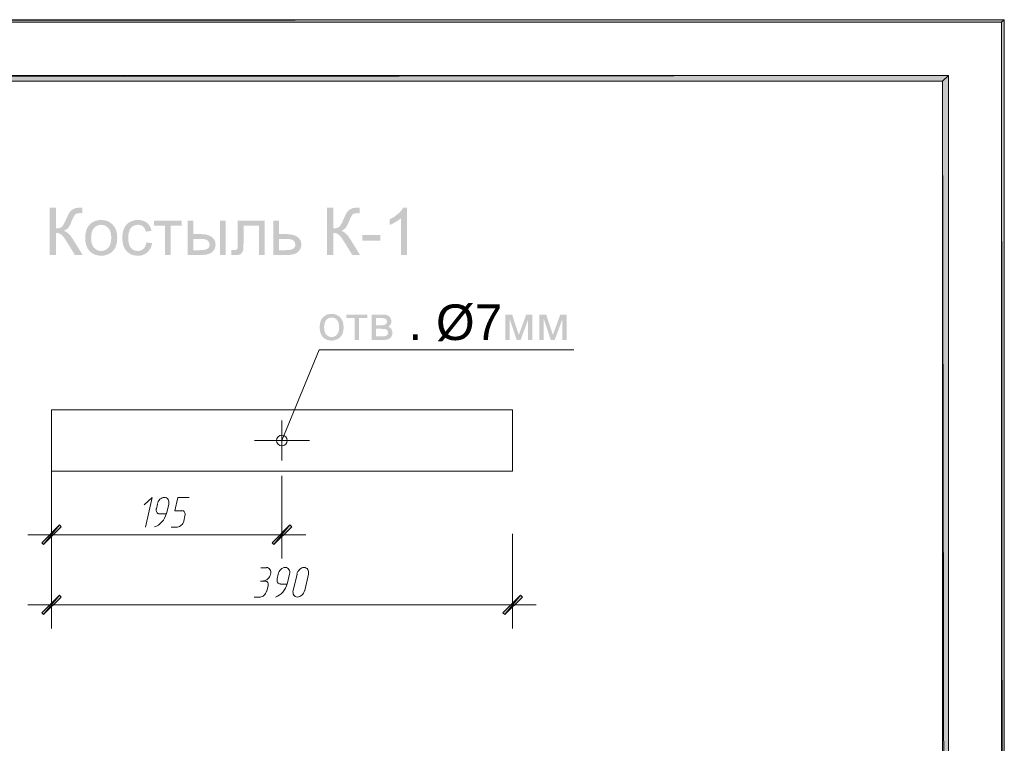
# Model space of a CAD drawing. Header units: millimetres. Extents: x 1527433 to 14789979, y -245576 to 11310.
# Tile 127 of 135: x 2016296 to 2024623, y -42081 to -35961. Entities that reach past the tile are written whole.
import ezdxf

# ---------------------------------------------------------------- set-up
doc = ezdxf.new("R2010")
doc.units = ezdxf.units.MM
doc.styles.get("Standard").update_dxf_attribs({"font": 'isocpeur.ttf', "height": 250})

msp = doc.modelspace()

# ---------------------------------------------------------------- hatches: boundary and pattern name
h = msp.add_hatch(color=7)
h.paths.add_polyline_path([(2024622.617, -35960.929), (2024599.333, -35982.095), (2024622.617, -65655.645)])
h.paths.add_polyline_path([(2024599.333, -35982.095), (2024622.617, -65655.645), (2024599.333, -65630.245)])
h.paths.add_polyline_path([(2024622.617, -65655.645), (2024599.333, -65630.245), (2024622.617, -65657.762)])
h.paths.add_polyline_path([(2024599.333, -65630.245), (2024622.617, -65657.762), (1982651.233, -65630.245)])
h.paths.add_polyline_path([(2024622.617, -65657.762), (1982651.233, -65630.245), (1982625.833, -65657.762)])
h.paths.add_polyline_path([(1982651.233, -65630.245), (1982625.833, -65657.762)])
h = msp.add_hatch(color=7)
h.paths.add_polyline_path([(1982627.95, -35960.929), (1982651.233, -35982.095), (2024622.617, -35960.929)])
h.paths.add_polyline_path([(1982651.233, -35982.095), (2024622.617, -35960.929), (2024599.333, -35982.095)])
h = msp.add_hatch(color=7)
h.paths.add_polyline_path([(2024099.8, -65130.712), (2024150.6, -65181.512), (2024099.8, -36481.629)])
h.paths.add_polyline_path([(2024150.6, -65181.512), (2024099.8, -36481.629), (2024150.6, -36432.945)])
h.paths.add_polyline_path([(2024099.8, -36481.629), (2024150.6, -36432.945), (1984651.483, -36481.629)])
h.paths.add_polyline_path([(2024150.6, -36432.945), (1984651.483, -36481.629), (1984600.683, -36432.945)])
h.paths.add_polyline_path([(1984651.483, -36481.629), (1984600.683, -36432.945), (1984651.483, -65130.712)])
h.paths.add_polyline_path([(1984600.683, -36432.945), (1984651.483, -65130.712), (1984600.683, -65181.512)])
h.paths.add_polyline_path([(1984651.483, -65130.712), (1984600.683, -65181.512), (2024099.8, -65130.712)])
h.paths.add_polyline_path([(1984600.683, -65181.512), (2024099.8, -65130.712), (2024150.6, -65181.512)])
h = msp.add_hatch(color=7)
h.dxf.hatch_style = 2
h.paths.add_polyline_path([(2016549.022, -37551.626), (2016601.828, -37551.626), (2016601.828, -37726.306), (2016618.583, -37725.436), (2016632.641, -37722.819), (2016644.012, -37718.446), (2016652.705, -37712.305), (2016660.571, -37702.858), (2016669.455, -37688.486), (2016679.363, -37669.184), (2016690.298, -37644.946), (2016698.213, -37626.796), (2016705.415, -37611.529), (2016711.894, -37599.135), (2016717.638, -37589.604), (2016730.661, -37574.708), (2016748.231, -37562.374), (2016769.108, -37554.113), (2016792.052, -37551.35), (2016805.476, -37551.39), (2016815.314, -37551.502), (2016821.555, -37551.676), (2016824.188, -37551.901), (2016824.188, -37597.597), (2016820.13, -37597.542), (2016813.55, -37597.321), (2016806.522, -37597.122), (2016802.967, -37597.046), (2016791.101, -37597.811), (2016780.883, -37600.105), (2016772.309, -37603.929), (2016765.374, -37609.283), (2016758.881, -37617.169), (2016751.965, -37628.506), (2016744.615, -37643.296), (2016736.821, -37661.538), (2016727.126, -37684.535), (2016718.217, -37702.845), (2016710.094, -37716.473), (2016702.756, -37725.424), (2016687.528, -37737.296), (2016669.572, -37746.48), (2016688.817, -37754.904), (2016707.937, -37769.59), (2016726.933, -37790.54), (2016745.805, -37817.752), (2016827.992, -37950.595), (2016762.397, -37950.595), (2016695.7, -37842.281), (2016682.533, -37821.591), (2016670.482, -37804.42), (2016659.547, -37790.773), (2016649.729, -37780.656), (2016639.787, -37773.34), (2016628.486, -37768.102), (2016615.832, -37764.951), (2016601.828, -37763.899), (2016601.828, -37950.595), (2016549.022, -37950.595)])
h = msp.add_hatch(color=7)
h.dxf.hatch_style = 2
h.paths.add_polyline_path([(2018894.926, -37551.626), (2018947.733, -37551.626), (2018947.733, -37726.306), (2018964.488, -37725.436), (2018978.546, -37722.819), (2018989.916, -37718.446), (2018998.61, -37712.305), (2019006.476, -37702.858), (2019015.36, -37688.486), (2019025.267, -37669.184), (2019036.203, -37644.946), (2019044.118, -37626.796), (2019051.32, -37611.529), (2019057.798, -37599.135), (2019063.543, -37589.604), (2019076.565, -37574.708), (2019094.135, -37562.374), (2019115.013, -37554.113), (2019137.957, -37551.35), (2019151.381, -37551.39), (2019161.218, -37551.502), (2019167.459, -37551.676), (2019170.093, -37551.901), (2019170.093, -37597.597), (2019166.035, -37597.542), (2019159.454, -37597.321), (2019152.426, -37597.122), (2019148.871, -37597.046), (2019137.005, -37597.811), (2019126.788, -37600.105), (2019118.214, -37603.929), (2019111.278, -37609.283), (2019104.786, -37617.169), (2019097.87, -37628.506), (2019090.52, -37643.296), (2019082.725, -37661.538), (2019073.031, -37684.535), (2019064.122, -37702.845), (2019055.998, -37716.473), (2019048.66, -37725.424), (2019033.433, -37737.296), (2019015.477, -37746.48), (2019034.721, -37754.904), (2019053.842, -37769.59), (2019072.838, -37790.54), (2019091.71, -37817.752), (2019173.896, -37950.595), (2019108.302, -37950.595), (2019041.605, -37842.281), (2019028.437, -37821.591), (2019016.387, -37804.42), (2019005.452, -37790.773), (2018995.633, -37780.656), (2018985.692, -37773.34), (2018974.391, -37768.102), (2018961.736, -37764.951), (2018947.733, -37763.899), (2018947.733, -37950.595), (2018894.926, -37950.595)])
h = msp.add_hatch(color=7)
h.dxf.hatch_style = 2
h.paths.add_polyline_path([(2019570.622, -37950.595), (2019521.674, -37950.595), (2019521.674, -37638.442), (2019501.217, -37655.309), (2019475.262, -37672.176), (2019447.976, -37686.935), (2019423.668, -37697.477), (2019423.668, -37650.128), (2019462.191, -37628.754), (2019495.546, -37603.33), (2019509.799, -37589.698), (2019521.805, -37576.258), (2019531.567, -37563.014), (2019539.092, -37549.972), (2019570.622, -37549.972)])
h = msp.add_hatch(color=7)
h.paths.add_polyline_path([(2016849.51, -37806.067), (2016852.3, -37768.551), (2016860.672, -37736.214), (2016874.625, -37709.065), (2016894.158, -37687.114), (2016913.795, -37673.079), (2016935.493, -37663.054), (2016959.247, -37657.039), (2016985.054, -37655.034), (2017013.465, -37657.481), (2017039.169, -37664.818), (2017062.165, -37677.032), (2017082.453, -37694.115), (2017099.021, -37715.497), (2017110.855, -37740.61), (2017117.955, -37769.444), (2017120.322, -37801.988), (2017119.269, -37828.405), (2017116.119, -37851.845), (2017110.881, -37872.309), (2017103.565, -37889.796), (2017094.223, -37904.897), (2017082.984, -37918.204), (2017069.854, -37929.724), (2017054.838, -37939.461), (2017038.477, -37947.202), (2017021.393, -37952.731), (2017003.585, -37956.049), (2016985.054, -37957.155), (2016956.158, -37954.725), (2016930.166, -37947.433), (2016907.089, -37935.272), (2016886.937, -37918.239), (2016870.555, -37896.627), (2016858.86, -37870.731), (2016851.847, -37840.546)])
h.paths.add_polyline_path([(2016899.836, -37806.067), (2016901.346, -37832.101), (2016905.879, -37854.642), (2016913.44, -37873.69), (2016924.034, -37889.245), (2016936.933, -37901.327), (2016951.402, -37909.957), (2016967.442, -37915.135), (2016985.054, -37916.861), (2017002.488, -37915.125), (2017018.409, -37909.916), (2017032.81, -37901.234), (2017045.687, -37889.08), (2017056.291, -37873.379), (2017063.871, -37854.05), (2017068.422, -37831.083), (2017069.941, -37804.468), (2017068.413, -37779.293), (2017063.836, -37757.353), (2017056.221, -37738.658), (2017045.577, -37723.219), (2017032.648, -37711.137), (2017018.251, -37702.507), (2017002.386, -37697.329), (2016985.054, -37695.603), (2016967.442, -37697.327), (2016951.402, -37702.493), (2016936.933, -37711.091), (2016924.034, -37723.109), (2016913.44, -37738.59), (2016905.879, -37757.58), (2016901.346, -37780.074)])
h = msp.add_hatch(color=7)
h.dxf.hatch_style = 2
h.paths.add_polyline_path([(2017367.027, -37844.707), (2017415.203, -37850.991), (2017409.704, -37874.534), (2017401.14, -37895.384), (2017389.507, -37913.537), (2017374.799, -37928.988), (2017357.591, -37941.319), (2017338.543, -37950.12), (2017317.655, -37955.397), (2017294.928, -37957.155), (2017266.702, -37954.735), (2017241.391, -37947.467), (2017218.995, -37935.342), (2017199.513, -37918.349), (2017183.741, -37896.861), (2017172.475, -37871.172), (2017165.716, -37841.276), (2017163.463, -37807.169), (2017164.426, -37784.503), (2017167.322, -37763.299), (2017172.16, -37743.553), (2017178.952, -37725.258), (2017187.729, -37708.817), (2017198.52, -37694.556), (2017211.338, -37682.486), (2017226.191, -37672.617), (2017242.377, -37664.94), (2017259.271, -37659.443), (2017276.878, -37656.138), (2017295.204, -37655.034), (2017317.661, -37656.522), (2017337.985, -37660.987), (2017356.169, -37668.428), (2017372.208, -37678.846), (2017385.83, -37692.003), (2017396.765, -37707.661), (2017405.013, -37725.82), (2017410.573, -37746.48), (2017362.948, -37753.811), (2017358.897, -37740.167), (2017353.529, -37728.332), (2017346.848, -37718.294), (2017338.86, -37710.045), (2017329.766, -37703.606), (2017319.767, -37699.007), (2017308.869, -37696.247), (2017297.078, -37695.327), (2017279.434, -37696.99), (2017263.536, -37701.97), (2017249.375, -37710.257), (2017236.94, -37721.841), (2017226.812, -37737.043), (2017219.577, -37756.106), (2017215.236, -37779.023), (2017213.789, -37805.791), (2017215.184, -37832.942), (2017219.37, -37856.103), (2017226.346, -37875.275), (2017236.113, -37890.458), (2017248.124, -37902.025), (2017261.834, -37910.274), (2017277.25, -37915.216), (2017294.377, -37916.861), (2017308.174, -37915.755), (2017320.794, -37912.437), (2017332.235, -37906.908), (2017342.498, -37899.167), (2017351.284, -37889.13), (2017358.297, -37876.712), (2017363.543, -37861.906)])
h = msp.add_hatch(color=7)
h.dxf.hatch_style = 2
h.paths.add_polyline_path([(2017431.46, -37661.538), (2017666.333, -37661.538), (2017666.333, -37702.107), (2017573.233, -37702.107), (2017573.233, -37950.595), (2017524.505, -37950.595), (2017524.505, -37702.107), (2017431.46, -37702.107)])
h = msp.add_hatch(color=7)
h.paths.add_polyline_path([(2017988.912, -37661.538), (2018037.915, -37661.538), (2018037.915, -37950.595), (2017988.912, -37950.595)])
h.paths.add_polyline_path([(2017714.848, -37661.538), (2017763.851, -37661.538), (2017763.851, -37774.482), (2017825.918, -37774.482), (2017854.517, -37775.959), (2017879.627, -37780.387), (2017901.254, -37787.76), (2017919.404, -37798.074), (2017933.737, -37810.963), (2017943.988, -37826.069), (2017950.146, -37843.397), (2017952.201, -37862.952), (2017950.487, -37880.407), (2017945.346, -37896.556), (2017936.784, -37911.391), (2017924.806, -37924.909), (2017909.076, -37936.154), (2017889.253, -37944.181), (2017865.337, -37948.992), (2017837.328, -37950.595), (2017714.848, -37950.595)])
h.paths.add_polyline_path([(2017763.851, -37910.301), (2017815.279, -37910.301), (2017836.89, -37909.588), (2017855.167, -37907.449), (2017870.106, -37903.883), (2017881.701, -37898.891), (2017890.383, -37892.381), (2017896.584, -37884.263), (2017900.304, -37874.544), (2017901.545, -37863.228), (2017897.865, -37845.485), (2017886.827, -37829.769), (2017877.246, -37823.33), (2017863.221, -37818.731), (2017844.752, -37815.971), (2017821.839, -37815.051), (2017763.851, -37815.051)])
h = msp.add_hatch(color=7)
h.dxf.hatch_style = 2
h.paths.add_polyline_path([(2018139.511, -37661.538), (2018367.053, -37661.538), (2018367.053, -37950.595), (2018318.326, -37950.595), (2018318.326, -37702.107), (2018188.514, -37702.107), (2018188.514, -37846.085), (2018188.308, -37869.121), (2018187.688, -37887.874), (2018186.654, -37902.337), (2018185.207, -37912.506), (2018179.075, -37927.548), (2018167.237, -37940.563), (2018159.071, -37945.804), (2018149.282, -37949.541), (2018137.859, -37951.78), (2018124.794, -37952.525), (2018106.349, -37951.96), (2018085.382, -37950.32), (2018085.382, -37909.475), (2018106.879, -37909.475), (2018119.909, -37908.717), (2018128.597, -37906.388), (2018134.047, -37902.336), (2018137.306, -37896.466), (2018138.256, -37891.145), (2018138.946, -37881.969), (2018139.368, -37868.948), (2018139.511, -37852.093)])
h = msp.add_hatch(color=7)
h.paths.add_polyline_path([(2018440.551, -37661.538), (2018489.554, -37661.538), (2018489.554, -37774.482), (2018551.566, -37774.482), (2018580.164, -37775.959), (2018605.275, -37780.387), (2018626.902, -37787.76), (2018645.052, -37798.074), (2018659.385, -37810.963), (2018669.636, -37826.069), (2018675.794, -37843.397), (2018677.849, -37862.952), (2018676.135, -37880.407), (2018671, -37896.556), (2018662.455, -37911.391), (2018650.509, -37924.909), (2018634.778, -37936.154), (2018614.955, -37944.181), (2018591.039, -37948.992), (2018563.031, -37950.595), (2018440.551, -37950.595)])
h.paths.add_polyline_path([(2018489.554, -37910.301), (2018540.982, -37910.301), (2018562.561, -37909.588), (2018580.821, -37907.449), (2018595.754, -37903.883), (2018607.349, -37898.891), (2018616.039, -37892.381), (2018622.259, -37884.263), (2018625.999, -37874.544), (2018627.247, -37863.228), (2018623.568, -37845.485), (2018612.53, -37829.769), (2018602.948, -37823.33), (2018588.917, -37818.731), (2018570.432, -37815.971), (2018547.487, -37815.051), (2018489.554, -37815.051)])
h = msp.add_hatch(color=7)
h.dxf.hatch_style = 2
h.paths.add_polyline_path([(2019194.588, -37830.816), (2019194.588, -37781.593), (2019345.069, -37781.593), (2019345.069, -37830.816)])
h = msp.add_hatch(color=7)
h.paths.add_polyline_path([(2018832.552, -38562.334), (2018834.631, -38534.304), (2018840.876, -38510.155), (2018851.295, -38489.881), (2018865.901, -38473.478), (2018880.565, -38462.988), (2018896.769, -38455.495), (2018914.502, -38450.999), (2018933.755, -38449.5), (2018954.984, -38451.329), (2018974.187, -38456.811), (2018991.364, -38465.941), (2019006.516, -38478.715), (2019018.887, -38494.694), (2019027.724, -38513.448), (2019033.026, -38534.983), (2019034.793, -38559.302), (2019034.008, -38579.031), (2019031.658, -38596.537), (2019027.747, -38611.811), (2019022.28, -38624.842), (2019006.902, -38646.057), (2018985.9, -38661.939), (2018960.923, -38671.86), (2018933.755, -38675.168), (2018912.186, -38673.357), (2018892.786, -38667.919), (2018875.557, -38658.843), (2018860.499, -38646.119), (2018848.272, -38629.973), (2018839.539, -38610.634), (2018834.299, -38588.091)])
h.paths.add_polyline_path([(2018870.145, -38562.334), (2018871.272, -38581.776), (2018874.658, -38598.604), (2018880.307, -38612.827), (2018888.225, -38624.456), (2018897.835, -38633.491), (2018908.634, -38639.931), (2018920.611, -38643.788), (2018933.755, -38645.071), (2018946.788, -38643.779), (2018958.684, -38639.897), (2018969.443, -38633.421), (2018979.065, -38624.346), (2018986.992, -38612.614), (2018992.66, -38598.17), (2018996.064, -38581.007), (2018997.2, -38561.121), (2018996.063, -38542.321), (2018992.653, -38525.94), (2018986.968, -38511.977), (2018979.01, -38500.433), (2018969.358, -38491.421), (2018958.594, -38484.978), (2018946.725, -38481.108), (2018933.755, -38479.817), (2018920.611, -38481.107), (2018908.634, -38484.971), (2018897.835, -38491.398), (2018888.225, -38500.377), (2018880.307, -38511.942), (2018874.658, -38526.126), (2018871.272, -38542.925)])
h = msp.add_hatch(color=7)
h.dxf.hatch_style = 2
h.paths.add_polyline_path([(2019059.459, -38454.406), (2019234.856, -38454.406), (2019234.856, -38484.668), (2019165.348, -38484.668), (2019165.348, -38670.262), (2019128.967, -38670.262), (2019128.967, -38484.668), (2019059.459, -38484.668)])
h = msp.add_hatch(color=7)
h.paths.add_polyline_path([(2019271.366, -38454.406), (2019355.702, -38454.406), (2019370.244, -38454.735), (2019382.787, -38455.715), (2019393.335, -38457.336), (2019401.894, -38459.587), (2019415.956, -38466.946), (2019427.911, -38478.604), (2019436.097, -38493.783), (2019438.825, -38511.732), (2019437.22, -38526.202), (2019432.431, -38538.687), (2019424.404, -38549.229), (2019413.194, -38557.869), (2019427.125, -38565.187), (2019438.494, -38576.886), (2019446.06, -38592.093), (2019448.582, -38609.904), (2019446.432, -38624.281), (2019442.05, -38636.658), (2019435.435, -38647.041), (2019426.588, -38655.434), (2019415.498, -38661.937), (2019402.155, -38666.569), (2019386.559, -38669.34), (2019368.71, -38670.262), (2019271.366, -38670.262)])
h.paths.add_polyline_path([(2019307.911, -38545.246), (2019346.937, -38545.246), (2019366.616, -38544.654), (2019379.018, -38542.821), (2019387.3, -38539.149), (2019394.673, -38532.954), (2019399.882, -38524.796), (2019401.618, -38515.15), (2019400.855, -38507.283), (2019398.573, -38500.708), (2019394.781, -38495.415), (2019389.491, -38491.393), (2019382.381, -38488.458), (2019373.12, -38486.356), (2019361.71, -38485.091), (2019348.15, -38484.668), (2019307.911, -38484.668)])
h.paths.add_polyline_path([(2019307.911, -38640.166), (2019356.088, -38640.166), (2019370.412, -38639.719), (2019382.298, -38638.374), (2019391.744, -38636.119), (2019398.752, -38632.945), (2019407.599, -38623.14), (2019410.989, -38608.085), (2019409.301, -38598.122), (2019404.264, -38588.903), (2019396.519, -38581.675), (2019386.79, -38577.713), (2019372.776, -38575.949), (2019352.229, -38575.343), (2019307.911, -38575.343)])
h = msp.add_hatch(color=7)
h.dxf.hatch_style = 2
h.paths.add_polyline_path([(2020402.909, -38454.406), (2020459.85, -38454.406), (2020516.57, -38627.157), (2020579.574, -38454.406), (2020632.215, -38454.406), (2020632.215, -38670.262), (2020595.614, -38670.262), (2020595.614, -38496.464), (2020531.784, -38670.262), (2020499.041, -38670.262), (2020438.683, -38488.14), (2020438.683, -38670.262), (2020402.909, -38670.262)])
h = msp.add_hatch(color=7)
h.dxf.hatch_style = 2
h.paths.add_polyline_path([(2020691.257, -38454.406), (2020748.198, -38454.406), (2020804.918, -38627.157), (2020867.922, -38454.406), (2020920.563, -38454.406), (2020920.563, -38670.262), (2020883.962, -38670.262), (2020883.962, -38496.464), (2020820.132, -38670.262), (2020787.389, -38670.262), (2020727.031, -38488.14), (2020727.031, -38670.262), (2020691.257, -38670.262)])
h = msp.add_hatch(color=7)
h.paths.add_polyline_path([(2016647.017, -40249.295), (2016632.2, -40234.479), (2016496.733, -40399.579)])
h.paths.add_polyline_path([(2016632.2, -40234.479), (2016496.733, -40399.579), (2016481.917, -40384.762)])
h = msp.add_hatch(color=7)
h.paths.add_polyline_path([(2018431.367, -40384.762), (2018446.183, -40399.579), (2018581.65, -40234.479)])
h.paths.add_polyline_path([(2018446.183, -40399.579), (2018581.65, -40234.479), (2018596.467, -40249.295)])
h = msp.add_hatch(color=7)
h.paths.add_polyline_path([(2016647.017, -40844.079), (2016632.2, -40827.145), (2016496.733, -40992.245)])
h.paths.add_polyline_path([(2016632.2, -40827.145), (2016496.733, -40992.245), (2016481.917, -40977.429)])
h = msp.add_hatch(color=7)
h.paths.add_polyline_path([(2020380.817, -40977.429), (2020397.75, -40992.245), (2020531.1, -40827.145)])
h.paths.add_polyline_path([(2020397.75, -40992.245), (2020531.1, -40827.145), (2020548.033, -40844.079)])

# ---------------------------------------------------------------- linework, layer by layer
at = {"color": 7, "lineweight": 0}
for points in [[(1982627.95, -35960.929), (1982651.233, -35982.095), (2024622.617, -35960.929)], [(1982651.233, -35982.095), (2024622.617, -35960.929), (2024599.333, -35982.095)], [(2024622.617, -35960.929), (2024599.333, -35982.095), (2024622.617, -65655.645)], [(2024599.333, -35982.095), (2024622.617, -65655.645), (2024599.333, -65630.245)], [(2024150.6, -36432.945), (1984651.483, -36481.629), (1984600.683, -36432.945)], [(2024099.8, -36481.629), (2024150.6, -36432.945), (1984651.483, -36481.629)], [(2024150.6, -65181.512), (2024099.8, -36481.629), (2024150.6, -36432.945)], [(2024099.8, -65130.712), (2024150.6, -65181.512), (2024099.8, -36481.629)], [(2016632.2, -40234.479), (2016496.733, -40399.579), (2016481.917, -40384.762)], [(2016647.017, -40249.295), (2016632.2, -40234.479), (2016496.733, -40399.579)], [(2018431.367, -40384.762), (2018446.183, -40399.579), (2018581.65, -40234.479)], [(2018446.183, -40399.579), (2018581.65, -40234.479), (2018596.467, -40249.295)], [(2016632.2, -40827.145), (2016496.733, -40992.245), (2016481.917, -40977.429)], [(2016647.017, -40844.079), (2016632.2, -40827.145), (2016496.733, -40992.245)], [(2020380.817, -40977.429), (2020397.75, -40992.245), (2020531.1, -40827.145)], [(2020397.75, -40992.245), (2020531.1, -40827.145), (2020548.033, -40844.079)]]:
    msp.add_lwpolyline(points, close=True, dxfattribs=at)
for points in [[(2018513.917, -39521.162), (2018829.3, -38752.812), (2020981.95, -38752.812)], [(2018513.917, -39688.379), (2018513.917, -39351.829)], [(2018281.083, -39521.162), (2018746.75, -39521.162)], [(2016564.467, -39718.012), (2016564.467, -40518.112)], [(2018513.917, -39819.612), (2018513.917, -40518.112)], [(2017358.217, -40253.529), (2017415.367, -40001.645), (2017347.633, -40065.145)], [(2017555.915, -40058.078), (2017557.503, -40046.675), (2017557.075, -40036.041), (2017554.774, -40026.405), (2017550.744, -40017.994), (2017545.129, -40011.039), (2017538.072, -40005.768), (2017529.717, -40002.409), (2017520.207, -40001.192), (2017510.179, -40002.272), (2017500.336, -40005.503), (2017490.925, -40010.658), (2017482.192, -40017.513), (2017474.384, -40025.84), (2017467.746, -40035.413), (2017462.526, -40046.007), (2017458.968, -40057.396)], [(2017667.25, -40115.945), (2017607.983, -40115.945), (2017633.383, -40001.645), (2017728.633, -40001.645)], [(2017450.894, -40096.05), (2017449.552, -40104.998), (2017449.778, -40113.323), (2017451.463, -40120.848), (2017454.497, -40127.395), (2017458.772, -40132.787), (2017464.179, -40136.846), (2017470.61, -40139.394), (2017477.955, -40140.253)], [(2017461.933, -40058.795), (2017453.467, -40096.895)], [(2017538.133, -40139.229), (2017557.183, -40058.795)], [(2017693.106, -40157.007), (2017694.448, -40148.06), (2017694.222, -40139.735), (2017692.538, -40132.21), (2017689.503, -40125.662), (2017685.228, -40120.27), (2017679.821, -40116.211), (2017673.39, -40113.663), (2017666.045, -40112.804)], [(2017435.576, -40251.071), (2017452.612, -40244.284), (2017468.877, -40234.829), (2017484.113, -40222.996), (2017498.064, -40209.075), (2017510.472, -40193.354), (2017521.08, -40176.123), (2017529.632, -40157.67), (2017535.87, -40138.284)], [(2017480.983, -40139.229), (2017538.133, -40139.229)], [(2017628.812, -40251.914), (2017637.555, -40250.804), (2017646.169, -40247.792), (2017654.437, -40243.084), (2017662.141, -40236.883), (2017669.064, -40229.393), (2017674.987, -40220.817), (2017679.693, -40211.36), (2017682.964, -40201.225)], [(2017684.183, -40202.729), (2017692.65, -40158.279)], [(2017576.233, -40253.529), (2017629.15, -40253.529)], [(2016363.383, -40317.029), (2018715, -40317.029)], [(2016564.467, -40310.679), (2016564.467, -41110.779)], [(2020463.367, -40310.679), (2020463.367, -41110.779)], [(2018382.683, -40596.429), (2018336.117, -40596.429)], [(2018356.159, -40706.949), (2018366.188, -40705.869), (2018376.031, -40702.638), (2018385.441, -40697.482), (2018394.174, -40690.628), (2018401.983, -40682.301), (2018408.62, -40672.727), (2018413.841, -40662.133), (2018417.399, -40650.744), (2018418.987, -40639.342), (2018418.558, -40628.708), (2018416.258, -40619.071), (2018412.228, -40610.661), (2018406.613, -40603.706), (2018399.556, -40598.435), (2018391.201, -40595.076), (2018381.691, -40593.859)], [(2018578.265, -40650.744), (2018579.853, -40639.342), (2018579.425, -40628.708), (2018577.124, -40619.071), (2018573.094, -40610.661), (2018567.479, -40603.706), (2018560.422, -40598.435), (2018552.067, -40595.076), (2018542.557, -40593.859), (2018532.529, -40594.939), (2018522.686, -40598.17), (2018513.275, -40603.325), (2018504.542, -40610.179), (2018496.734, -40618.506), (2018490.096, -40628.08), (2018484.876, -40638.674), (2018481.318, -40650.063)], [(2018737.015, -40650.744), (2018738.603, -40639.342), (2018738.175, -40628.708), (2018735.874, -40619.071), (2018731.844, -40610.661), (2018726.229, -40603.706), (2018719.172, -40598.435), (2018710.817, -40595.076), (2018701.307, -40593.859), (2018691.279, -40594.939), (2018681.436, -40598.17), (2018672.025, -40603.325), (2018663.292, -40610.179), (2018655.484, -40618.506), (2018648.846, -40628.08), (2018643.626, -40638.674), (2018640.068, -40650.063)], [(2018374.217, -40708.612), (2018331.883, -40708.612)], [(2018397.042, -40746.429), (2018397.565, -40731.98), (2018393.135, -40720.065), (2018384.54, -40711.898), (2018372.567, -40708.691)], [(2018473.244, -40688.717), (2018471.902, -40697.664), (2018472.128, -40705.989), (2018473.813, -40713.514), (2018476.847, -40720.062), (2018481.122, -40725.454), (2018486.529, -40729.513), (2018492.96, -40732.061), (2018500.305, -40732.92)], [(2018482.167, -40651.462), (2018473.7, -40689.562)], [(2018558.367, -40734.012), (2018577.417, -40651.462)], [(2018640.917, -40651.462), (2018609.167, -40789.045)], [(2018706.533, -40789.045), (2018738.283, -40651.462)], [(2018329.429, -40844.581), (2018338.172, -40843.47), (2018346.786, -40840.459), (2018355.054, -40835.751), (2018362.758, -40829.55), (2018369.681, -40822.059), (2018375.604, -40813.483), (2018380.31, -40804.026), (2018383.581, -40793.891)], [(2018384.8, -40795.395), (2018397.5, -40746.712)], [(2018457.926, -40843.738), (2018474.962, -40836.95), (2018491.227, -40827.496), (2018506.463, -40815.663), (2018520.414, -40801.742), (2018532.822, -40786.021), (2018543.43, -40768.789), (2018551.982, -40750.336), (2018558.22, -40730.951)], [(2018501.217, -40734.012), (2018558.367, -40734.012)], [(2018608.318, -40787.646), (2018606.73, -40799.049), (2018607.158, -40809.683), (2018609.459, -40819.319), (2018613.489, -40827.73), (2018619.104, -40834.685), (2018626.161, -40839.956), (2018634.516, -40843.315), (2018644.026, -40844.532), (2018654.054, -40843.452), (2018663.897, -40840.221), (2018673.308, -40835.065), (2018682.041, -40828.211), (2018689.849, -40819.884), (2018696.487, -40810.311), (2018701.708, -40799.716), (2018705.265, -40788.328)], [(2018278.967, -40846.195), (2018331.883, -40846.195)], [(2020664.45, -40909.695), (2016363.383, -40909.695)]]:
    msp.add_lwpolyline(points, dxfattribs=at)
at = {"color": 152, "lineweight": 0, "true_color": 0x006edd}
msp.add_lwpolyline([(2016564.467, -39779.395), (2016564.467, -39260.812), (2020463.367, -39260.812), (2020463.367, -39779.395)], close=True, dxfattribs=at)
msp.add_circle((2018512.858, -39520.104), 45.508, dxfattribs=at)

# ---------------------------------------------------------------- texts
at = {"color": 7, "insert": (2019582.835, -38369.407), "char_height": 300.8551, "attachment_point": 1}
msp.add_mtext('{\\fArial|b0|i0|c0;. Ø7}', dxfattribs=at)

doc.saveas('drawing.dxf')
